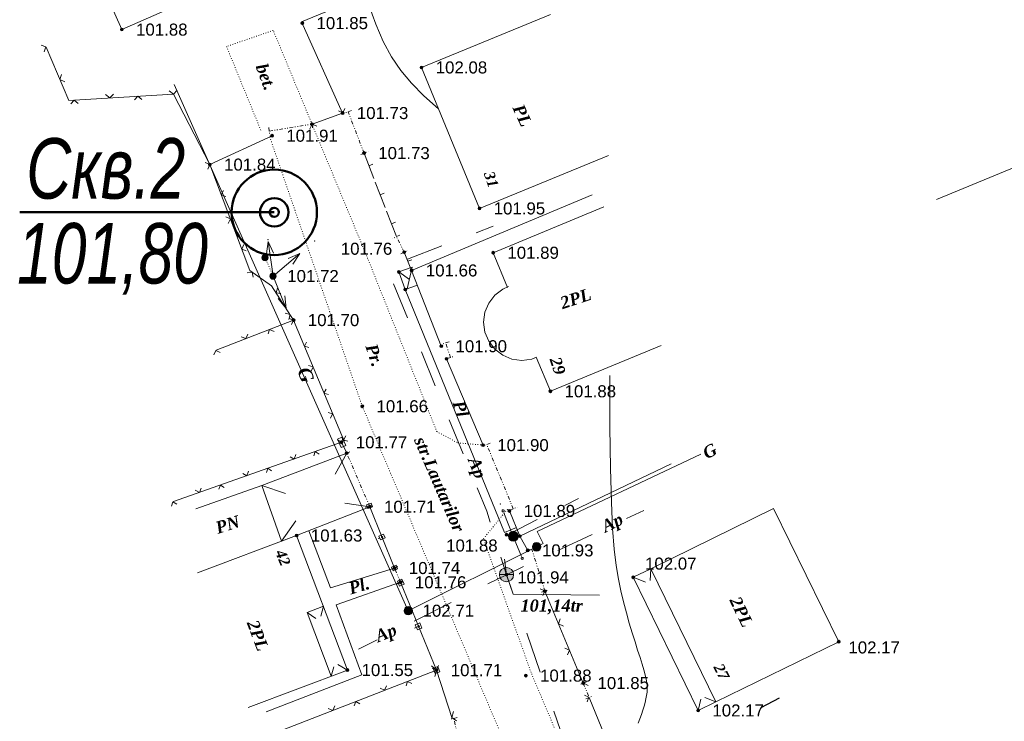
# Model space of a CAD drawing. Header units: millimetres. Extents: x 9396 to 25236, y 15106 to 31102.
# Tile 158 of 256: x 11700 to 11839, y 16306 to 16405. Entities that reach past the tile are written whole.
import ezdxf
from ezdxf.enums import TextEntityAlignment as Align

# ---------------------------------------------------------------- set-up
doc = ezdxf.new("R2010")
doc.units = ezdxf.units.MM
for name, pattern in [('DIVIDE', [1.25, 0.5, -0.25, 0, -0.25, 0, -0.25]), ('DOT', [0.25, 0, -0.25]), ('HIDDEN', [0.375, 0.25, -0.125])]:
    doc.linetypes.add(name, pattern=pattern)
for name, color, linetype, lineweight, true_color in [('1001010', 7, 'Continuous', 9, 0x000000), ('10010110', 7, 'Continuous', 20, 0xa25100), ('1060000', 7, 'Continuous', 9, 0x000000), ('1070000', 7, 'DOT', 9, 0x000000), ('2030021', 7, 'Continuous', 9, 0x000000), ('2030023', 7, 'Continuous', 9, 0x000000), ('21100200', 7, 'HIDDEN', 0, 0x800080), ('3000105', 7, 'DIVIDE', 9, 0x000000), ('3000113', 7, 'Continuous', 9, 0x000000), ('3000130', 7, 'Continuous', 9, 0x000000), ('3000220', 7, 'Continuous', 9, 0x000000), ('3000260', 7, 'Continuous', 9, 0x000000), ('5010210', 7, 'Continuous', 20, 0x008000), ('5010320', 7, 'Continuous', 20, 0x800000), ('5010420', 7, 'Continuous', 9, 0x000000), ('6011210', 1, 'Continuous', 9, 0xff0000), ('8010110', 7, 'Continuous', 20, 0x0080ff), ('8010200', 7, 'Continuous', 9, 0x000000), ('9010110', 7, 'Continuous', 9, 0x000000)]:
    doc.layers.add(name, color=color, linetype=linetype, lineweight=lineweight, true_color=true_color)
doc.layers.add('геология', color=6, linetype='Continuous', lineweight=50)
doc.layers.add('Размер', color=6, linetype='Continuous', lineweight=18)
doc.styles.add('10', font='timesbi.ttf', dxfattribs={"height": 0.001481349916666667})
doc.styles.add('12', font='timesbi.ttf', dxfattribs={"height": 0.001692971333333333})
doc.styles.add('2', font='timesbi.ttf', dxfattribs={"height": 0.001692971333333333})
doc.styles.add('3', font='timesbi.ttf', dxfattribs={"height": 0.001692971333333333})
doc.styles.add('9', font='timesbi.ttf', dxfattribs={"height": 0.001692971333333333})
doc.styles.add('F2', font='arial.ttf', dxfattribs={"height": 0.001692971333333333})
doc.styles.add('style1', font='ARIALNI.TTF')

# ---------------------------------------------------------------- blocks, each defined once
blk = doc.blocks.new('SYMBOL21100200')
at = {"true_color": 0x800080}
h = blk.add_hatch(color=216, dxfattribs=at)
edge = h.paths.add_edge_path()
edge.add_arc((0, 0), 0.1, 0, 360)
at = {"color": 216, "linetype": 'Continuous', "lineweight": 0, "true_color": 0x800080}
blk.add_circle((0, 0), 0.1, dxfattribs=at)
blk = doc.blocks.new('SYMBOL5010420')
at = {"true_color": 0xffffff}
h = blk.add_hatch(color=7, dxfattribs=at)
edge = h.paths.add_edge_path()
edge.add_arc((0, 0), 0.5, 0, 360)
at = {"color": 18, "linetype": 'Continuous', "lineweight": 9, "true_color": 0x000000, "flags": 128}
blk.add_lwpolyline([(-0.5, 0), (0.5, 0)], dxfattribs=at)
at = {"color": 18, "linetype": 'Continuous', "lineweight": 9, "true_color": 0x000000}
blk.add_circle((0, 0), 0.5, dxfattribs=at)
blk = doc.blocks.new('SYMBOL8010200')
at = {"true_color": 0x000000}
h = blk.add_hatch(color=18, dxfattribs=at)
edge = h.paths.add_edge_path()
edge.add_arc((0, 0), 0.3, 0, 360)
at = {"color": 18, "linetype": 'Continuous', "lineweight": 0, "true_color": 0x000000}
blk.add_circle((0, 0), 0.3, dxfattribs=at)
blk = doc.blocks.new('SYMBOL2030021')
at = {"true_color": 0xffffff}
h = blk.add_hatch(color=7, dxfattribs=at)
edge = h.paths.add_edge_path()
edge.add_arc((0, 0), 0.225, 0, 360)
at = {"true_color": 0x000000}
h = blk.add_hatch(color=18, dxfattribs=at)
edge = h.paths.add_edge_path()
edge.add_arc((0, 0), 0.05, 0, 360)
at = {"color": 18, "linetype": 'Continuous', "lineweight": 0, "true_color": 0x000000}
for radius in [0.225, 0.05]:
    blk.add_circle((0, 0), radius, dxfattribs=at)
blk = doc.blocks.new('SYMBOL2030023')
at = {"true_color": 0xffffff}
h = blk.add_hatch(color=7, dxfattribs=at)
edge = h.paths.add_edge_path()
edge.add_arc((0, 0), 0.35, 0, 360)
at = {"color": 18, "linetype": 'Continuous', "lineweight": 0, "true_color": 0x000000}
blk.add_circle((0, 0), 0.35, dxfattribs=at)

msp = doc.modelspace()

# ---------------------------------------------------------------- linework, layer by layer
at = {"layer": '1001010', "color": 253}
for p, q in [((11709.13227662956, 16415.74735352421, 171.2517116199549), (11714.6364294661, 16403.29058657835, 171.2517116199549)), ((11782.99432492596, 16385.62485348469, 197.7411456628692), (11764.87637783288, 16378.17061239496, 197.7411456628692)), ((11790.40089250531, 16358.91080539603, 203.76), (11774.83384507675, 16352.48487302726, 203.76)), ((11774.83384507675, 16352.48487302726, 203.76), (11772.85420777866, 16357.2806140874, 203.7649282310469)), ((11788.93334833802, 16327.56936047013, 150.3305621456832), (11788.86482164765, 16325.89390936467, 172.3138651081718)), ((11786.45827878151, 16326.35968991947, 204.1440878), (11788.18590342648, 16325.66760329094, 181.2063509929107)), ((11732.37907995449, 16308.07504449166, 204.1075962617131), (11746.31927978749, 16313.33392227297, 204.1075962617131)), ((11795.59935678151, 16307.65641251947, 204.3415344), (11795.99346296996, 16309.26041294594, 205.140288)), ((11798.07442633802, 16308.86608307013, 204.3415344), (11795.59935678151, 16307.65641251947, 204.3415344)), ((11798.07442633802, 16308.86608307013, 204.3415344), (11796.55922815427, 16309.48671901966, 205.140288))]:
    msp.add_line(p, q, dxfattribs=at)
for points in [[(11714.6364294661, 16403.29058657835, 171.2517116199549), (11734.09875180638, 16411.89021737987, 175.7686297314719), (11728.59459896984, 16424.34698432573, 150.4803737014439)], [(11764.87637783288, 16378.17061239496, 197.7411456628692), (11756.72935917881, 16397.97239384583, 186.254390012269), (11774.84730627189, 16405.42663493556, 157.9354684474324)], [(11768.81256430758, 16367.07163770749, 203.7749897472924), (11766.79997945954, 16371.94719536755, 203.78), (11782.3670268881, 16378.37312773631, 172.6647182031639)], [(11725.00761849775, 16335.99064271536, 203.7161675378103), (11734.29243288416, 16339.25547259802, 203.6847420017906), (11737.04699612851, 16331.42179998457, 203.6847420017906)], [(11798.07442633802, 16308.86608307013, 204.3415344), (11788.93334833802, 16327.56936047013, 153.5877767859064), (11806.20622112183, 16336.01133959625, 132.9960787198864)], [(11806.20622112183, 16336.01133959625, 132.9960787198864), (11815.34729912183, 16317.30806219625, 204.3415344), (11798.07442633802, 16308.86608307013, 204.3415344)], [(11746.31927978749, 16313.33392227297, 204.1075962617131), (11739.19063846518, 16332.23047942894, 203.66388955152), (11725.25043863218, 16326.97160164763, 203.7994939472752)], [(11795.59935678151, 16307.65641251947, 204.3415344), (11786.45827878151, 16326.35968991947, 202.1322076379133), (11788.93334833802, 16327.56936047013, 150.3305621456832)]]:
    msp.add_polyline3d(points, dxfattribs=at)
at = {"layer": '10010110'}
for points in [[(11748.21028970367, 16410.16742536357, 195.3407687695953), (11749.26787542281, 16406.8553930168, 197.0319292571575), (11750.3013776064, 16404.02827328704, 198.4855718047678), (11751.36673279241, 16401.5948342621, 199.7277573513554), (11752.51987751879, 16399.46384402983, 200.7845468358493), (11753.8167483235, 16397.54407067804, 201.6820011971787), (11755.3132817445, 16395.74428229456, 202.4461813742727), (11757.06541431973, 16393.97324696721, 203.1031483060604), (11759.12908258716, 16392.13973278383, 203.6789629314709)], [(11783.20573517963, 16354.68684107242, 199.0830196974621), (11783.21317109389, 16347.47647898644, 192.9356055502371), (11783.28162266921, 16341.62018100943, 189.3083290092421), (11783.40691806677, 16336.93126443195, 187.7620220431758), (11783.58488544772, 16333.22304654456, 187.8575166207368), (11783.81135297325, 16330.30884463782, 189.1556447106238), (11784.08214880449, 16328.00197600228, 191.2172382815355), (11784.39310110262, 16326.11575792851, 193.6031293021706), (11784.7400380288, 16324.46350770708, 195.8741497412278), (11785.11765332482, 16322.89150535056, 197.6770307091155), (11785.51610305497, 16321.37788175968, 199.0020998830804), (11785.92440886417, 16319.9337305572, 199.925584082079), (11786.33159239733, 16318.57014536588, 200.5237101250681), (11786.72667529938, 16317.29821980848, 200.8727048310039), (11787.09867921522, 16316.12904750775, 201.0487950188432), (11787.43662578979, 16315.07372208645, 201.1282075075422), (11787.72953666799, 16314.14333716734, 201.1871691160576), (11787.96881891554, 16313.34358098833, 201.2876590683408), (11788.15542128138, 16312.65852024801, 201.4346662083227), (11788.29267793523, 16312.0668162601, 201.618931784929), (11788.38392304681, 16311.54713033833, 201.8311970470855), (11788.43249078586, 16311.07812379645, 202.0622032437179), (11788.44171532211, 16310.63845794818, 202.3026916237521), (11788.41493082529, 16310.20679410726, 202.5434034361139), (11788.35547146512, 16309.76179358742, 202.7750799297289), (11788.26626966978, 16309.28619180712, 202.9899584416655), (11788.14865090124, 16308.77902060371, 203.1862606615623), (11788.00353887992, 16308.24338591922, 203.3637043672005), (11787.83185732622, 16307.68239369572, 203.5220073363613), (11787.63452996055, 16307.09914987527, 203.6608873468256), (11787.41248050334, 16306.49676039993, 203.7800621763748), (11787.166632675, 16305.87833121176, 203.8792496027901)]]:
    msp.add_polyline3d(points, dxfattribs=at)
at = {"layer": '1060000', "color": 253}
for p, q in [((11755.03181045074, 16368.18716497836, 203.4758624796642), (11753.55132938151, 16369.24407171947, 203.5521424)), ((11734.29243288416, 16339.25547259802, 203.6847420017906), (11737.60649594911, 16338.11443734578, 203.6110585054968)), ((11737.04699612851, 16331.42179998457, 203.6847420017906), (11739.07748542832, 16334.26723409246, 203.6302204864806)), ((11739.19063846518, 16332.23047942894, 203.66388955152), (11737.04699612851, 16331.42179998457, 203.6847420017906)), ((11742.94426261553, 16322.28039636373, 203.8975256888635), (11742.58522957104, 16320.91517574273, 203.9900756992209)), ((11740.66716163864, 16321.4213702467, 204.0245873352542), (11741.90631134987, 16320.57571663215, 204.0241890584)), ((11746.31927978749, 16313.33392227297, 204.1075962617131), (11744.96144334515, 16314.125993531, 204.1107400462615))]:
    msp.add_line(p, q, dxfattribs=at)
for points in [[(11754.45863158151, 16366.77238451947, 203.577122), (11753.55132938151, 16369.24407171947, 203.5521424), (11755.43405841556, 16369.93518028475, 203.3749076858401), (11754.72823258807, 16366.86793207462, 203.5520533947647)], [(11770.05574572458, 16333.33214160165, 202.9446374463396), (11768.41639220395, 16332.65163324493, 203.8353812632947), (11754.45863158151, 16366.77238451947, 203.577122), (11756.15994533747, 16367.3753361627, 203.418926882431)], [(11772.88847204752, 16357.28986139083, 203.8126555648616), (11772.21456248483, 16357.01071891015, 203.8126555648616), (11770.82514915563, 16356.82779917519, 203.8126555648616), (11769.43573582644, 16357.01071891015, 203.8126555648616), (11768.14100871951, 16357.54701243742, 203.8126555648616), (11767.02920134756, 16358.40013223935, 203.8126555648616), (11766.17608154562, 16359.5119396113, 203.8126555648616), (11765.63978801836, 16360.80666671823, 203.8126555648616), (11765.45686828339, 16362.19608004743, 203.8126555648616), (11765.63978801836, 16363.58549337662, 203.8126555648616), (11766.17608154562, 16364.88022048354, 203.8126555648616), (11767.02920134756, 16365.9920278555, 203.8126555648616), (11768.14100871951, 16366.84514765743, 203.8126555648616), (11768.95503904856, 16367.18233005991, 203.8126555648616)], [(11734.29243288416, 16339.25547259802, 203.6847420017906), (11746.22655658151, 16343.78736551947, 203.2273808), (11744.62198423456, 16340.83011023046, 203.3431019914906)], [(11739.19063846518, 16332.23047942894, 203.66388955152), (11749.46935218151, 16336.26731571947, 203.4197478), (11745.97982067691, 16336.75660090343, 203.422386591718)], [(11752.95025258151, 16327.66117391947, 203.4809926), (11743.94306601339, 16324.87553203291, 203.7584091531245), (11740.89212821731, 16332.89871825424, 203.6234754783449)], [(11768.67057278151, 16326.73082511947, 203.8747858), (11769.6284461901, 16323.97018310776, 203.8898766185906), (11781.73618032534, 16323.85715470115, 204.1565303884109)], [(11753.79934618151, 16325.65972831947, 203.513578), (11744.73513727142, 16322.4993182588, 203.9471861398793), (11748.35603445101, 16312.6550040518, 204.078178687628), (11734.89082306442, 16307.44996435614, 204.1108092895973)], [(11742.94426261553, 16322.28039636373, 203.8975256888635), (11740.66716163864, 16321.4213702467, 204.0245873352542), (11744.03921306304, 16312.47377734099, 204.1075962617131), (11744.39567816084, 16313.78653442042, 204.0979861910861)]]:
    msp.add_polyline3d(points, dxfattribs=at)
at = {"layer": '1070000', "color": 253}
msp.add_line((11735.87157458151, 16368.66929171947, 203.4429892), (11734.75200478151, 16371.24956591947, 203.4584184), dxfattribs=at)
for points in [[(11741.35514738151, 16389.99965371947, 203.5267452), (11735.90920039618, 16403.17743354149, 197.4317008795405), (11729.34632425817, 16400.91437280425, 202.9117274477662), (11734.21190484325, 16389.03330393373, 203.7929144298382)], [(11741.35514738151, 16389.99965371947, 203.5267452), (11749.26125874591, 16370.92881803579, 203.4133473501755), (11758.87926687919, 16346.82722118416, 203.6543155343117), (11761.8212458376, 16345.24307866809, 203.7786995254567), (11765.66844909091, 16344.9036195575, 203.8218430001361)], [(11771.21294789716, 16296.47411978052, 203.4149324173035), (11748.41141598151, 16350.38045931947, 203.322398), (11735.40854363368, 16388.231465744, 203.8092551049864)], [(11789.46021198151, 16287.09599511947, 204.0832608), (11787.39383216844, 16286.62980557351, 204.3821604), (11785.24392446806, 16286.9692646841, 204.2286808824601), (11782.86771069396, 16287.53502986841, 202.4738102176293), (11772.11817219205, 16312.99446316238, 203.7092377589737), (11765.44214301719, 16331.7778672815, 204.6212222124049), (11768.83673412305, 16335.96452964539, 204.78)]]:
    msp.add_polyline3d(points, dxfattribs=at)
at = {"layer": '3000105', "color": 253}
for p, q in [((11746.89928914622, 16391.92798847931, 203.4614081), (11745.87220523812, 16391.53416282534, 203.4614081)), ((11748.65813858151, 16385.94441191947, 203.4588232), (11746.43243282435, 16391.74897681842, 203.463993)), ((11735.34343521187, 16389.03330393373, 203.8026666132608), (11741.35514738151, 16389.99965371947, 203.5267452)), ((11741.4345009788, 16389.50599087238, 203.6647059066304), (11741.25992306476, 16390.59204913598, 203.6647059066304)), ((11735.26408161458, 16389.52696678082, 203.6647059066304), (11735.43865952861, 16388.44090851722, 203.6647059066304)), ((11748.19128225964, 16385.76540025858, 203.4614081), (11749.21836616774, 16386.15922591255, 203.4614081)), ((11753.67020011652, 16374.43109864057, 203.4200316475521), (11752.68331293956, 16373.94524506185, 203.4200316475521)), ((11754.29479618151, 16372.03036331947, 203.5106056), (11753.22161503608, 16374.21025610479, 203.3294576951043)), ((11753.84621110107, 16371.80952078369, 203.4200316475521), (11754.83309827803, 16372.29537436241, 203.4200316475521)), ((11760.59829193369, 16359.432169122, 203.8231070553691), (11759.55474030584, 16359.08431857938, 203.8231070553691)), ((11760.80286850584, 16357.23730057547, 203.8339174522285), (11760.12395028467, 16359.27405523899, 203.8122966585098)), ((11760.32852685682, 16357.07918669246, 203.8231070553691), (11761.37207848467, 16357.42703723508, 203.8231070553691)), ((11766.35697446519, 16345.20743805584, 203.4327204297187), (11765.34009200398, 16344.78797404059, 203.4327204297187)), ((11769.62880538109, 16335.96452964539, 203.0563403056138), (11765.89475516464, 16345.01677259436, 203.8091005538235)), ((11746.68568766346, 16343.98535200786, 203.3235643), (11745.67559928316, 16343.54978173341, 203.3235643)), ((11749.46935218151, 16336.26731571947, 203.4197478), (11746.22655658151, 16343.78736551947, 203.2273808)), ((11749.01022109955, 16336.06932923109, 203.3235643), (11750.02030947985, 16336.50489950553, 203.3235643)), ((11769.16658608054, 16335.77386418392, 203.4327204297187), (11770.18346854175, 16336.19332819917, 203.4327204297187)), ((11772.70857842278, 16330.45597303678, 203.0570338), (11771.65862139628, 16330.12796352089, 203.0570338)), ((11774.07393458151, 16324.40869331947, 202.2606764), (11772.23132522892, 16330.30687780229, 203.8533912)), ((11753.41054384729, 16327.85644795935, 203.4972853), (11752.39790306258, 16327.42684507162, 203.4972853)), ((11753.79934618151, 16325.65972831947, 203.513578), (11752.95025258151, 16327.66117391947, 203.4809926)), ((11753.33905491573, 16325.46445427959, 203.4972853), (11754.35169570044, 16325.89405716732, 203.4972853)), ((11773.59668138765, 16324.25959808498, 203.0570338), (11774.64663841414, 16324.58760760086, 203.0570338)), ((11779.92004790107, 16311.6921970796, 203.7364675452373), (11778.90208431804, 16311.27536360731, 203.7364675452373)), ((11779.45733718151, 16311.50272731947, 203.704785), (11780.28031234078, 16309.49291093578, 203.7681500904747)), ((11779.81760162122, 16309.30344117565, 203.7364675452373), (11780.83556520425, 16309.72027464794, 203.7364675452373)), ((11761.74259215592, 16306.65753360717, 203.4449388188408), (11760.67094685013, 16306.40938780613, 203.4449388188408)), ((11761.79179098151, 16304.22862411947, 203.4324998), (11761.25548065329, 16306.54474006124, 203.4573778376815))]:
    msp.add_line(p, q, dxfattribs=at)
at = {"layer": '3000113', "color": 253}
for p, q in [((11867.13998940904, 16395.14168708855, 192.2419584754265), (11829.09291289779, 16379.43431430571, 85.59780469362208)), ((11760.25275598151, 16357.03608971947, 203.8339936), (11765.37508958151, 16344.92538491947, 203.7956296)), ((11769.08157138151, 16335.67894031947, 203.7854626), (11770.54996458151, 16332.14156191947, 202.5180694))]:
    msp.add_line(p, q, dxfattribs=at)
for points in [[(11753.33476807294, 16409.96661575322, 185.9511012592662), (11739.89015882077, 16404.3920953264, 190.3715601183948), (11745.64846538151, 16391.56806451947, 203.463993)], [(11721.87822382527, 16394.23834362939, 203.7318095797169), (11726.99978398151, 16384.32382631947, 203.688776), (11735.74007338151, 16388.38553111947, 203.8140052)], [(11780.70506545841, 16380.08068153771, 173.9099216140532), (11755.34282798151, 16369.46203111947, 203.3236686), (11759.51292598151, 16358.81273771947, 203.8098122)], [(11791.80680060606, 16342.30109970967, 147.5962030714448), (11770.54996458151, 16332.14156191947, 202.5180694), (11771.65735418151, 16330.14061871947, 203.8533912)]]:
    msp.add_polyline3d(points, dxfattribs=at)
at = {"layer": '3000130', "color": 253}
for p, q in [((11746.05088953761, 16345.57672905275, 203.3819794), (11745.82088953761, 16345.47672905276, 203.3819794)), ((11745.50373878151, 16345.32378491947, 203.536578), (11746.22655658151, 16343.78736551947, 203.2273808)), ((11748.86088953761, 16336.17672905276, 203.4503702), (11749.09088953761, 16336.26672905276, 203.4503702)), ((11752.95025258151, 16327.66117391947, 203.4809926), (11749.46935218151, 16336.26731571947, 203.4197478)), ((11750.63088953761, 16331.78672905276, 203.4503702), (11750.87088953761, 16331.87672905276, 203.4503702)), ((11752.39088953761, 16327.43672905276, 203.4503702), (11752.62088953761, 16327.52672905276, 203.4503702)), ((11753.26088953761, 16325.38672905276, 203.4664552), (11753.49088953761, 16325.47672905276, 203.4664552)), ((11758.84442378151, 16313.31790871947, 203.4193324), (11753.79934618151, 16325.65972831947, 203.513578)), ((11755.77088953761, 16319.23672905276, 203.4664552), (11756.01088953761, 16319.33672905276, 203.4664552)), ((11758.29088953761, 16313.08672905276, 203.4664552), (11758.52088953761, 16313.18672905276, 203.4664552))]:
    msp.add_line(p, q, dxfattribs=at)
for points in [[(11744.91088953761, 16345.75672905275, 203.3819794), (11745.46088953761, 16344.58672905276, 203.3819794), (11746.10088953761, 16344.88672905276, 203.3819794), (11745.54088953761, 16346.05672905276, 203.3819794), (11744.91088953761, 16345.75672905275, 203.3819794)], [(11745.50088953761, 16345.17672905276, 203.3819794), (11745.58088953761, 16345.19672905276, 203.3819794), (11745.63088953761, 16345.24672905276, 203.3819794), (11745.65088953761, 16345.32672905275, 203.3819794), (11745.63088953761, 16345.39672905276, 203.3819794), (11745.58088953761, 16345.45672905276, 203.3819794), (11745.50088953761, 16345.47672905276, 203.3819794), (11745.43088953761, 16345.45672905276, 203.3819794), (11745.37088953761, 16345.39672905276, 203.3819794), (11745.35088953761, 16345.32672905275, 203.3819794), (11745.37088953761, 16345.24672905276, 203.3819794), (11745.43088953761, 16345.19672905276, 203.3819794), (11745.50088953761, 16345.17672905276, 203.3819794)], [(11749.84088953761, 16336.27672905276, 203.4503702), (11749.64088953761, 16336.78672905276, 203.4503702), (11748.99088953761, 16336.52672905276, 203.4503702), (11749.19088953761, 16336.01672905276, 203.4503702), (11749.84088953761, 16336.27672905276, 203.4503702)], [(11749.41088953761, 16336.30672905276, 203.4503702), (11749.46088953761, 16336.32672905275, 203.4503702), (11749.49088953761, 16336.35672905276, 203.4503702), (11749.50088953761, 16336.39672905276, 203.4503702), (11749.49088953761, 16336.44672905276, 203.4503702), (11749.46088953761, 16336.47672905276, 203.4503702), (11749.41088953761, 16336.48672905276, 203.4503702), (11749.37088953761, 16336.47672905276, 203.4503702), (11749.34088953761, 16336.44672905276, 203.4503702), (11749.32088953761, 16336.39672905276, 203.4503702), (11749.34088953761, 16336.35672905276, 203.4503702), (11749.37088953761, 16336.32672905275, 203.4503702), (11749.41088953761, 16336.30672905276, 203.4503702)], [(11751.62088953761, 16331.88672905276, 203.4503702), (11751.41088953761, 16332.39672905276, 203.4503702), (11750.76088953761, 16332.13672905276, 203.4503702), (11750.97088953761, 16331.62672905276, 203.4503702), (11751.62088953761, 16331.88672905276, 203.4503702)], [(11751.19088953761, 16331.91672905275, 203.4503702), (11751.23088953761, 16331.93672905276, 203.4503702), (11751.27088953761, 16331.96672905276, 203.4503702), (11751.28088953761, 16332.00672905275, 203.4503702), (11751.27088953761, 16332.05672905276, 203.4503702), (11751.23088953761, 16332.08672905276, 203.4503702), (11751.19088953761, 16332.09672905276, 203.4503702), (11751.15088953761, 16332.08672905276, 203.4503702), (11751.11088953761, 16332.05672905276, 203.4503702), (11751.10088953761, 16332.00672905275, 203.4503702), (11751.11088953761, 16331.96672905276, 203.4503702), (11751.15088953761, 16331.93672905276, 203.4503702), (11751.19088953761, 16331.91672905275, 203.4503702)], [(11753.38088953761, 16327.53672905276, 203.4503702), (11753.17088953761, 16328.04672905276, 203.4503702), (11752.52088953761, 16327.78672905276, 203.4503702), (11752.73088953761, 16327.27672905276, 203.4503702), (11753.38088953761, 16327.53672905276, 203.4503702)], [(11752.95088953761, 16327.56672905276, 203.4503702), (11752.99088953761, 16327.58672905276, 203.4503702), (11753.03088953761, 16327.61672905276, 203.4503702), (11753.04088953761, 16327.65672905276, 203.4503702), (11753.03088953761, 16327.70672905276, 203.4503702), (11752.99088953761, 16327.73672905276, 203.4503702), (11752.95088953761, 16327.74672905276, 203.4503702), (11752.90088953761, 16327.73672905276, 203.4503702), (11752.87088953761, 16327.70672905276, 203.4503702), (11752.86088953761, 16327.65672905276, 203.4503702), (11752.87088953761, 16327.61672905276, 203.4503702), (11752.90088953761, 16327.58672905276, 203.4503702), (11752.95088953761, 16327.56672905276, 203.4503702)], [(11754.29088953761, 16325.38672905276, 203.4664552), (11753.99088953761, 16326.10672905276, 203.4664552), (11753.35088953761, 16325.83672905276, 203.4664552), (11753.64088953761, 16325.12672905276, 203.4664552), (11754.29088953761, 16325.38672905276, 203.4664552)], [(11753.82088953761, 16325.50672905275, 203.4664552), (11753.87088953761, 16325.52672905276, 203.4664552), (11753.91088953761, 16325.55672905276, 203.4664552), (11753.92088953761, 16325.61672905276, 203.4664552), (11753.91088953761, 16325.66672905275, 203.4664552), (11753.87088953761, 16325.70672905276, 203.4664552), (11753.82088953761, 16325.71672905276, 203.4664552), (11753.76088953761, 16325.70672905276, 203.4664552), (11753.73088953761, 16325.66672905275, 203.4664552), (11753.71088953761, 16325.61672905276, 203.4664552), (11753.73088953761, 16325.55672905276, 203.4664552), (11753.76088953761, 16325.52672905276, 203.4664552), (11753.82088953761, 16325.50672905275, 203.4664552)], [(11756.80088953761, 16319.23672905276, 203.4664552), (11756.51088953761, 16319.95672905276, 203.4664552), (11755.86088953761, 16319.69672905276, 203.4664552), (11756.15088953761, 16318.97672905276, 203.4664552), (11756.80088953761, 16319.23672905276, 203.4664552)], [(11756.33088953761, 16319.35672905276, 203.4664552), (11756.38088953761, 16319.37672905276, 203.4664552), (11756.42088953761, 16319.41672905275, 203.4664552), (11756.44088953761, 16319.46672905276, 203.4664552), (11756.42088953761, 16319.51672905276, 203.4664552), (11756.38088953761, 16319.55672905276, 203.4664552), (11756.33088953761, 16319.56672905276, 203.4664552), (11756.28088953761, 16319.55672905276, 203.4664552), (11756.24088953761, 16319.51672905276, 203.4664552), (11756.22088953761, 16319.46672905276, 203.4664552), (11756.24088953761, 16319.41672905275, 203.4664552), (11756.28088953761, 16319.37672905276, 203.4664552), (11756.33088953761, 16319.35672905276, 203.4664552)], [(11759.31088953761, 16313.08672905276, 203.4664552), (11759.02088953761, 16313.80672905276, 203.4664552), (11758.37088953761, 16313.54672905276, 203.4664552), (11758.67088953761, 16312.82672905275, 203.4664552), (11759.31088953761, 16313.08672905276, 203.4664552)], [(11758.84088953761, 16313.21672905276, 203.4664552), (11758.90088953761, 16313.22672905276, 203.4664552), (11758.93088953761, 16313.26672905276, 203.4664552), (11758.95088953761, 16313.31672905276, 203.4664552), (11758.93088953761, 16313.36672905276, 203.4664552), (11758.90088953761, 16313.40672905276, 203.4664552), (11758.84088953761, 16313.42672905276, 203.4664552), (11758.79088953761, 16313.40672905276, 203.4664552), (11758.75088953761, 16313.36672905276, 203.4664552), (11758.74088953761, 16313.31672905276, 203.4664552), (11758.75088953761, 16313.26672905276, 203.4664552), (11758.79088953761, 16313.22672905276, 203.4664552), (11758.84088953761, 16313.21672905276, 203.4664552)]]:
    msp.add_polyline3d(points, close=True, dxfattribs=at)
at = {"layer": '3000220', "color": 253}
for p, q in [((11748.66088953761, 16385.94672905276, 203.3941404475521), (11750.05088953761, 16382.35672905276, 203.3941404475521)), ((11749.35088953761, 16384.14672905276, 203.3941404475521), (11749.91088953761, 16384.36672905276, 203.3941404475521)), ((11750.24088953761, 16381.86672905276, 203.3941404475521), (11751.64088953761, 16378.28672905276, 203.3941404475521)), ((11750.94088953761, 16380.07672905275, 203.3941404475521), (11751.50088953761, 16380.29672905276, 203.3941404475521)), ((11751.83088953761, 16377.79672905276, 203.3941404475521), (11753.22088953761, 16374.20672905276, 203.3941404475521)), ((11752.52088953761, 16376.00672905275, 203.3941404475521), (11753.08088953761, 16376.21672905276, 203.3941404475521)), ((11754.29088953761, 16372.02672905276, 203.4171371), (11755.34088953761, 16369.45672905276, 203.4171371)), ((11754.82088953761, 16370.74672905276, 203.4171371), (11755.37088953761, 16370.96672905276, 203.4171371))]:
    msp.add_line(p, q, dxfattribs=at)
at = {"layer": '3000260', "color": 253}
for p, q in [((11741.35514738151, 16389.99965371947, 203.5267452), (11745.64846538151, 16391.56806451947, 203.463993)), ((11738.76274818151, 16362.48794111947, 203.4064632), (11745.75351460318, 16345.69569081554, 203.51816210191)), ((11745.50373878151, 16345.32378491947, 203.536578), (11721.87822382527, 16336.98290697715, 203.6876675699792)), ((11779.45733718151, 16311.50272731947, 203.704785), (11774.07393458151, 16324.40869331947, 202.2606764)), ((11758.84442378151, 16313.31790871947, 203.4193324), (11732.96722143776, 16303.26330199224, 204.0949663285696)), ((11758.84442378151, 16313.31790871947, 203.4193324), (11761.02917457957, 16306.54474006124, 203.4541842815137)), ((11785.70988998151, 16296.23314971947, 204.1862012), (11780.28031234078, 16309.49291093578, 203.7681500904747))]:
    msp.add_line(p, q, dxfattribs=at)
for points in [[(11703.72088953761, 16400.18672905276, 198.484553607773), (11703.98088953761, 16400.85672905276, 198.484553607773), (11703.32088953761, 16401.11672905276, 198.484553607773)], [(11721.87822382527, 16394.23834362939, 203.7318095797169), (11707.1683290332, 16393.33311933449, 203.696544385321), (11704.00004400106, 16400.80121976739, 193.2372976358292)], [(11706.61088953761, 16395.93672905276, 198.484553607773), (11705.92088953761, 16396.26672905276, 198.484553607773), (11706.17088953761, 16396.96672905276, 198.484553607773)], [(11713.46088953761, 16394.21672905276, 198.484553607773), (11712.93088953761, 16393.68672905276, 198.484553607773), (11712.35088953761, 16394.15672905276, 198.484553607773)], [(11722.41088953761, 16394.77672905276, 198.484553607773), (11721.87088953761, 16394.23672905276, 198.484553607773), (11721.29088953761, 16394.70672905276, 198.484553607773)], [(11708.50088953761, 16392.91672905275, 198.484553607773), (11707.95088953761, 16393.37672905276, 198.484553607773), (11707.49088953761, 16392.85672905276, 198.484553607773)], [(11717.44088953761, 16393.46672905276, 198.484553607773), (11716.89088953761, 16393.92672905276, 198.484553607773), (11716.43088953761, 16393.40672905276, 198.484553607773)], [(11745.07088953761, 16391.88672905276, 203.4953691), (11745.69088953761, 16391.58672905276, 203.4953691), (11745.95088953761, 16392.20672905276, 203.4953691)], [(11741.04088953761, 16389.35672905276, 203.4953691), (11741.36088953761, 16390.00672905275, 203.4953691), (11742.01088953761, 16389.70672905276, 203.4953691)], [(11726.35088953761, 16384.62672905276, 203.5476196), (11727.00088953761, 16384.31672905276, 203.5476196), (11726.71088953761, 16383.66672905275, 203.5476196)], [(11726.99978398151, 16384.32382631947, 203.688776), (11732.62776232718, 16369.45782855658, 203.4572563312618), (11735.68289432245, 16367.3079208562, 203.4362929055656), (11738.76274818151, 16362.48794111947, 203.4064632), (11727.87533477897, 16358.25567790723, 203.4832722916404)], [(11728.91088953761, 16380.69672905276, 203.5476196), (11728.61088953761, 16380.07672905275, 203.5476196), (11729.23088953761, 16379.83672905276, 203.5476196)], [(11729.23088953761, 16377.00672905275, 203.5476196), (11729.88088953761, 16376.70672905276, 203.5476196), (11729.59088953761, 16376.05672905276, 203.5476196)], [(11731.79088953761, 16373.08672905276, 203.5476196), (11731.49088953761, 16372.46672905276, 203.5476196), (11732.11088953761, 16372.22672905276, 203.5476196)], [(11732.24088953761, 16369.12672905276, 203.5476196), (11732.95088953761, 16369.23672905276, 203.5476196), (11733.07088953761, 16368.53672905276, 203.5476196)], [(11736.49088953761, 16366.97672905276, 203.5476196), (11736.32088953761, 16366.30672905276, 203.5476196), (11736.98088953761, 16366.20672905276, 203.5476196)], [(11737.56088953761, 16363.43672905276, 203.5476196), (11738.26088953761, 16363.26672905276, 203.5476196), (11738.11088953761, 16362.57672905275, 203.5476196)], [(11738.13088953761, 16362.70672905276, 203.462312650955), (11738.77088953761, 16362.47672905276, 203.462312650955), (11738.47088953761, 16361.88672905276, 203.462312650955)], [(11736.02088953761, 16360.88672905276, 203.5476196), (11735.40088953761, 16361.18672905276, 203.5476196), (11735.17088953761, 16360.55672905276, 203.5476196)], [(11732.34088953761, 16360.52672905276, 203.5476196), (11732.04088953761, 16359.87672905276, 203.5476196), (11731.39088953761, 16360.15672905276, 203.5476196)], [(11740.59088953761, 16359.38672905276, 203.462312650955), (11740.29088953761, 16358.81672905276, 203.462312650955), (11740.90088953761, 16358.64672905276, 203.462312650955)], [(11728.44088953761, 16357.93672905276, 203.5476196), (11727.82088953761, 16358.23672905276, 203.5476196), (11727.58088953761, 16357.60672905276, 203.5476196)], [(11740.87088953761, 16356.11672905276, 203.462312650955), (11741.51088953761, 16355.89672905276, 203.462312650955), (11741.21088953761, 16355.29672905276, 203.462312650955)], [(11743.34088953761, 16352.79672905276, 203.462312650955), (11743.03088953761, 16352.22672905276, 203.462312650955), (11743.65088953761, 16352.05672905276, 203.462312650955)], [(11743.61088953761, 16349.52672905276, 203.462312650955), (11744.25088953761, 16349.30672905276, 203.462312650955), (11743.96088953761, 16348.70672905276, 203.462312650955)], [(11745.75088953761, 16345.94672905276, 203.6121227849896), (11745.49088953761, 16345.31672905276, 203.6121227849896), (11744.92088953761, 16345.64672905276, 203.6121227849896)], [(11746.08088953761, 16346.20672905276, 203.462312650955), (11745.78088953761, 16345.63672905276, 203.462312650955), (11746.39088953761, 16345.46672905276, 203.462312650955)], [(11739.10088953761, 16343.59672905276, 203.6121227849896), (11738.84088953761, 16342.96672905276, 203.6121227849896), (11738.26088953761, 16343.29672905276, 203.6121227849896)], [(11742.34088953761, 16343.67672905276, 203.6121227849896), (11741.79088953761, 16344.01672905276, 203.6121227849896), (11741.59088953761, 16343.41672905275, 203.6121227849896)], [(11735.68088953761, 16341.32672905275, 203.6121227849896), (11735.14088953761, 16341.66672905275, 203.6121227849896), (11734.94088953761, 16341.06672905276, 203.6121227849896)], [(11732.44088953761, 16341.24672905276, 203.6121227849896), (11732.18088953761, 16340.61672905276, 203.6121227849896), (11731.61088953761, 16340.94672905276, 203.6121227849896)], [(11725.78088953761, 16338.89672905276, 203.6121227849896), (11725.53088953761, 16338.26672905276, 203.6121227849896), (11724.95088953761, 16338.59672905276, 203.6121227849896)], [(11729.03088953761, 16338.97672905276, 203.6121227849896), (11728.48088953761, 16339.31672905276, 203.6121227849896), (11728.28088953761, 16338.71672905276, 203.6121227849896)], [(11722.37088953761, 16336.62672905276, 203.6121227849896), (11721.82088953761, 16336.96672905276, 203.6121227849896), (11721.62088953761, 16336.36672905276, 203.6121227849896)], [(11773.79088953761, 16323.78672905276, 202.9827307), (11774.05088953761, 16324.45672905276, 202.9827307), (11773.40088953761, 16324.71672905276, 202.9827307)], [(11776.67088953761, 16319.48672905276, 202.9827307), (11775.98088953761, 16319.82672905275, 202.9827307), (11776.23088953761, 16320.52672905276, 202.9827307)], [(11777.26088953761, 16315.46672905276, 202.9827307), (11777.52088953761, 16316.13672905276, 202.9827307), (11776.87088953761, 16316.40672905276, 202.9827307)], [(11758.13088953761, 16313.90672905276, 203.4367583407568), (11758.85088953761, 16313.30672905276, 203.4367583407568), (11758.61088953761, 16312.41672905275, 203.4367583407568)], [(11759.12088953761, 16313.95672905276, 203.7571493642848), (11758.83088953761, 16313.31672905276, 203.7571493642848), (11758.21088953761, 16313.60672905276, 203.7571493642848)], [(11751.83088953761, 16311.12672905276, 203.7571493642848), (11751.54088953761, 16310.48672905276, 203.7571493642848), (11750.92088953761, 16310.77672905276, 203.7571493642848)], [(11755.38088953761, 16311.43672905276, 203.7571493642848), (11754.78088953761, 16311.73672905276, 203.7571493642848), (11754.56088953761, 16311.11672905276, 203.7571493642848)], [(11780.13088953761, 16311.17672905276, 202.9827307), (11779.45088953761, 16311.51672905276, 202.9827307), (11779.70088953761, 16312.21672905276, 202.9827307)], [(11780.00088953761, 16308.85672905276, 203.9771756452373), (11780.26088953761, 16309.53672905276, 203.9771756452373), (11779.61088953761, 16309.81672905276, 203.9771756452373)], [(11744.54088953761, 16308.29672905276, 203.7571493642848), (11744.26088953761, 16307.64672905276, 203.7571493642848), (11743.63088953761, 16307.94672905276, 203.7571493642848)], [(11748.09088953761, 16308.60672905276, 203.7571493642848), (11747.49088953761, 16308.90672905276, 203.7571493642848), (11747.27088953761, 16308.28672905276, 203.7571493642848)], [(11761.24088953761, 16307.52672905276, 203.4367583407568), (11760.98088953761, 16306.68672905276, 203.4367583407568), (11761.67088953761, 16306.18672905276, 203.4367583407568)]]:
    msp.add_polyline3d(points, dxfattribs=at)
at = {"layer": '5010210'}
for p, q in [((11766.80088953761, 16375.67672905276, 203.3732930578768), (11764.39088953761, 16374.75672905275, 203.3732930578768)), ((11754.76088953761, 16371.04672905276, 203.3732930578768), (11759.58088953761, 16372.89672905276, 203.3732930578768)), ((11752.81088953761, 16367.58672905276, 203.3732930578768), (11753.79088953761, 16365.19672905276, 203.3732930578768)), ((11753.79088953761, 16365.19672905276, 203.3732930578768), (11754.76088953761, 16362.80672905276, 203.3732930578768)), ((11758.67088953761, 16353.26672905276, 203.3732930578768), (11756.72088953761, 16358.03672905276, 203.3732930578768)), ((11760.63088953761, 16348.48672905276, 203.3732930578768), (11761.61088953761, 16346.09672905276, 203.3732930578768)), ((11761.61088953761, 16346.09672905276, 203.3732930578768), (11762.58088953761, 16343.71672905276, 203.3732930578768)), ((11778.79088953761, 16337.43672905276, 193.6459963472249), (11776.86088953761, 16336.44672905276, 193.6459963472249)), ((11787.96088953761, 16335.73672905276, 180.7128448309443), (11785.55088953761, 16334.61672905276, 180.7128448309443)), ((11769.10088953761, 16332.48672905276, 193.6459963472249), (11772.98088953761, 16334.46672905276, 193.6459963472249)), ((11775.90088953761, 16330.10672905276, 180.7128448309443), (11780.73088953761, 16332.35672905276, 180.7128448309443)), ((11767.90088953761, 16329.19672905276, 203.3732930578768), (11768.67088953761, 16326.72672905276, 203.3732930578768)), ((11768.37088953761, 16328.88672905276, 193.6459963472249), (11768.67088953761, 16326.72672905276, 193.6459963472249)), ((11771.08088953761, 16327.85672905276, 180.7128448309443), (11768.67088953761, 16326.72672905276, 180.7128448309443)), ((11766.07088953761, 16325.42672905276, 204.0018262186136), (11768.67088953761, 16326.72672905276, 204.0018262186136)), ((11769.62088953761, 16323.99672905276, 203.9944301), (11768.67088953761, 16326.72672905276, 203.9944301)), ((11760.88088953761, 16322.80672905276, 204.0018262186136), (11755.69088953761, 16320.19672905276, 204.0018262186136)), ((11771.52088953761, 16318.52672905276, 203.9944301), (11773.42088953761, 16313.04672905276, 203.9944301)), ((11747.90088953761, 16316.27672905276, 204.0018262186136), (11750.50088953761, 16317.58672905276, 204.0018262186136)), ((11776.26088953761, 16304.84672905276, 203.9944301), (11775.31088953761, 16307.57672905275, 203.9944301))]:
    msp.add_line(p, q, dxfattribs=at)
msp.add_polyline3d([(11766.36088953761, 16334.11672905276, 203.3732930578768), (11765.89088953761, 16335.62672905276, 203.3732930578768), (11764.54088953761, 16338.93672905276, 203.3732930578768)], dxfattribs=at)
at = {"layer": '5010320', "lineweight": 30}
msp.add_line((11806.97088953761, 16309.37672905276, 180.3059833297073), (11804.39088953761, 16308.02672905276, 180.3059833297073), dxfattribs=at)
at = {"layer": '6011210'}
for p, q in [((11735.87157458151, 16368.66929171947, 203.4723033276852), (11735.204535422, 16373.52367723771, 203.4723033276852)), ((11735.87157458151, 16368.66929171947, 203.4538856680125), (11739.61760245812, 16371.82797422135, 203.4538856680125)), ((11735.87157458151, 16368.66929171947, 203.6047214), (11737.71114767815, 16364.12770930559, 203.6047214))]:
    msp.add_line(p, q, dxfattribs=at)
for points in [[(11734.94061171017, 16371.7714374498, 203.4723033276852), (11735.204535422, 16373.52367723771, 203.4723033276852), (11735.204535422, 16373.52367723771, 203.4723033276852), (11735.93130263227, 16371.90756789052, 203.4723033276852)], [(11737.99564559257, 16371.11435252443, 203.4538856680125), (11739.61760245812, 16371.82797422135, 203.4538856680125), (11739.61760245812, 16371.82797422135, 203.4538856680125), (11738.64027467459, 16370.34985703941, 203.4538856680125)], [(11737.53635521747, 16365.89107188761, 203.6047214), (11737.71114767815, 16364.12770930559, 203.6047214), (11737.71114767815, 16364.12770930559, 203.6047214), (11736.60950166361, 16365.51564880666, 203.6047214)]]:
    msp.add_polyline3d(points, dxfattribs=at)
for p in [(11735.17217439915, 16373.75918497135, 203.4723033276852), (11741.72294190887, 16373.60321431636, 203.4538856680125)]:
    msp.add_point(p, dxfattribs=at)
at = {"layer": '8010110'}
for points in [[(11772.91024345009, 16330.64633691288, 202.7517364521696), (11754.88247958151, 16321.66549911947, 205.4230848), (11721.99137686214, 16395.59618007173, 203.878675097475)], [(11772.91024345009, 16330.64633691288, 202.7517364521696), (11773.81546774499, 16331.09894906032, 201.1171325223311), (11772.97813527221, 16332.77361400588, 200.3711758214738), (11795.99346296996, 16343.65893615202, 147.5270882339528)]]:
    msp.add_polyline3d(points, dxfattribs=at)
at = {"layer": '9010110', "color": 253}
for p, q in [((11769.51565234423, 16332.34363246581, 203.1500743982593), (11768.3040027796, 16335.4131446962, 203.1500743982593)), ((11769.51565234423, 16332.34363246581, 201.9755321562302), (11770.76644521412, 16329.28986148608, 201.9755321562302))]:
    msp.add_line(p, q, dxfattribs=at)
for points in [[(11768.34385281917, 16335.6921912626, 203.1500743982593), (11768.32375662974, 16335.7671912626, 203.1500743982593), (11768.26885281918, 16335.82209507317, 203.1500743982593), (11768.19385281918, 16335.8421912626, 203.1500743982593), (11768.11885281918, 16335.82209507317, 203.1500743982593), (11768.06394900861, 16335.7671912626, 203.1500743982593), (11768.04385281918, 16335.6921912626, 203.1500743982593), (11768.06394900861, 16335.6171912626, 203.1500743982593), (11768.11885281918, 16335.56228745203, 203.1500743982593), (11768.19385281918, 16335.5421912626, 203.1500743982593), (11768.26885281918, 16335.56228745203, 203.1500743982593), (11768.32375662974, 16335.6171912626, 203.1500743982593), (11768.34385281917, 16335.6921912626, 203.1500743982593)], [(11771.03015365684, 16329.01224594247, 201.9755321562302), (11771.01005746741, 16329.08724594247, 201.9755321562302), (11770.95515365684, 16329.14214975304, 201.9755321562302), (11770.88015365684, 16329.16224594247, 201.9755321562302), (11770.80515365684, 16329.14214975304, 201.9755321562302), (11770.75024984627, 16329.08724594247, 201.9755321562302), (11770.73015365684, 16329.01224594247, 201.9755321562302), (11770.75024984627, 16328.93724594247, 201.9755321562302), (11770.80515365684, 16328.8823421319, 201.9755321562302), (11770.88015365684, 16328.86224594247, 201.9755321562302), (11770.95515365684, 16328.8823421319, 201.9755321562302), (11771.01005746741, 16328.93724594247, 201.9755321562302), (11771.03015365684, 16329.01224594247, 201.9755321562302)]]:
    msp.add_polyline3d(points, close=True, dxfattribs=at)
at = {"layer": '9010110'}
msp.add_point((11767.81835679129, 16336.64344786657, 203.1500743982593), dxfattribs=at)
at = {"layer": 'геология', "lineweight": 50}
msp.add_lwpolyline([(11736.04619321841, 16377.62271680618), (11721.56661668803, 16377.62271680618), (11700.28561462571, 16377.62271680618)], dxfattribs=at)
at = {"layer": 'геология'}
for radius in [2, 0.6457074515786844]:
    msp.add_circle((11736.04619321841, 16377.62271680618), radius, dxfattribs=at)
at = {"layer": 'Размер', "lineweight": 50}
msp.add_circle((11736.04619321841, 16377.62271680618), 6, dxfattribs=at)

# ---------------------------------------------------------------- block references
at = {"layer": '2030021', "color": 253, "xscale": 2, "yscale": 2, "zscale": 2}
for p in [(11734.75200478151, 16371.24956591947, 203.4584184), (11735.87157458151, 16368.66929171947, 203.4429892)]:
    msp.add_blockref('SYMBOL2030021', p, dxfattribs=at)
at = {"layer": '2030023', "color": 253, "xscale": 2, "yscale": 2, "zscale": 2}
msp.add_blockref('SYMBOL2030023', (11769.63725978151, 16332.11752431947, 203.7399452), dxfattribs=at)
at = {"layer": '21100200', "xscale": 2, "yscale": 2, "zscale": 2}
for p in [(11739.98270972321, 16404.19581087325, 203.7), (11714.6364294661, 16403.29058657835, 203.76), (11756.72935917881, 16397.97239384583, 204.16), (11745.64846538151, 16391.56806451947, 203.463993), (11741.35514738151, 16389.99965371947, 203.5267452), (11735.74007338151, 16388.38553111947, 203.8140052), (11748.65813858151, 16385.94441191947, 203.4588232), (11726.99978398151, 16384.32382631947, 203.688776), (11764.87637783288, 16378.17061239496, 203.9), (11754.29479618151, 16372.03036331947, 203.5106056), (11766.79997945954, 16371.94719536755, 203.78), (11734.75200478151, 16371.24956591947, 203.4584184), (11753.55132938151, 16369.24407171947, 203.5521424), (11755.34282798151, 16369.46203111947, 203.3236686), (11735.87157458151, 16368.66929171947, 203.4429892), (11754.45863158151, 16366.77238451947, 203.577122), (11738.76274818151, 16362.48794111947, 203.4064632), (11759.51292598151, 16358.81273771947, 203.8098122), (11760.25275598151, 16357.03608971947, 203.8339936), (11774.83384507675, 16352.48487302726, 203.76), (11748.41141598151, 16350.38045931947, 203.322398), (11745.50373878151, 16345.32378491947, 203.536578), (11765.37508958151, 16344.92538491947, 203.7956296), (11746.22655658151, 16343.78736551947, 203.2273808), (11749.46935218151, 16336.26731571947, 203.4197478), (11769.08157138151, 16335.67894031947, 203.7854626), (11739.19063846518, 16332.23047942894, 203.26), (11768.67453118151, 16332.34425391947, 203.7656982), (11769.63725978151, 16332.11752431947, 203.7399452), (11770.54996458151, 16332.14156191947, 202.5180694), (11771.65735418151, 16330.14061871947, 203.8533912), (11752.95025258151, 16327.66117391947, 203.4809926), (11768.67057278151, 16326.73082511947, 203.8747858), (11786.45827878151, 16326.35968991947, 204.1440878), (11753.79934618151, 16325.65972831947, 203.513578), (11774.07393458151, 16324.40869331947, 202.2606764), (11754.88247958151, 16321.66549911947, 205.4230848), (11815.34729912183, 16317.30806219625, 204.3415344), (11746.31927978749, 16313.33392227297, 203.1), (11758.84442378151, 16313.31790871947, 203.4193324), (11771.39547498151, 16312.55040031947, 203.7606114), (11779.45733718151, 16311.50272731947, 203.704785), (11795.59935678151, 16307.65641251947, 204.3415344)]:
    msp.add_blockref('SYMBOL21100200', p, dxfattribs=at)
at = {"layer": '5010420', "color": 253, "xscale": 2, "yscale": 2, "zscale": 2}
msp.add_blockref('SYMBOL5010420', (11768.67057278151, 16326.73082511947, 203.8747858), dxfattribs=at)
at = {"layer": '8010200', "color": 253, "xscale": 2, "yscale": 2, "zscale": 2}
for p in [(11772.91024345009, 16330.64633691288, 202.7517364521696), (11754.88247958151, 16321.66549911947, 205.4230848)]:
    msp.add_blockref('SYMBOL8010200', p, dxfattribs=at)

# ---------------------------------------------------------------- texts
at = {"layer": '1001010', "color": 253, "style": '9'}
for s, rotation, p in [('PL', 294.7000000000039, (11770.25535137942, 16392.65773293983, 185.8211456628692)), ('2PL', 18.40000000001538, (11776.30402642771, 16364.82274355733, 201.4224641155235)), ('PN', 17.50000000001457, (11727.86730731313, 16333.2586362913, 203.7404547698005)), ('2PL', 295.800000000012, (11800.72978472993, 16323.49871133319, 180.0088065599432)), ('2PL', 290.7000000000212, (11732.96917987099, 16320.24448338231, 203.9875962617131))]:
    msp.add_text(s, height=1.692971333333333, rotation=rotation, dxfattribs=at).set_placement(p, align=Align.MIDDLE_LEFT)
at = {"layer": '1001010', "color": 1, "true_color": 0xff0000, "style": '10'}
for s, height, rotation, p in [('31', 1.481349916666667, 288.7999999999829, (11766.17535137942, 16383.29773293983, 193.2811456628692)), ('29', 1.619327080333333, 288.6000000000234, (11775.48402642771, 16357.22274355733, 203.3224641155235)), ('42', 1.481349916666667, 293.1000000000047, (11736.82917987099, 16330.14448338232, 203.7675962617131)), ('27', 1.481349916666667, 297.6000000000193, (11798.36978472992, 16314.07871133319, 198.0288065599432))]:
    msp.add_text(s, height=height, rotation=rotation, dxfattribs=at).set_placement(p, align=Align.MIDDLE_LEFT)
at = {"layer": '1060000', "color": 253, "style": '2'}
for s, rotation, p in [('Pl', 286.7000000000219, (11761.89718865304, 16351.13348470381, 203.8300093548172)), ('Pl.', 16.59999999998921, (11746.56119039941, 16324.74712514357, 203.8597008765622))]:
    msp.add_text(s, height=1.692971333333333, rotation=rotation, dxfattribs=at).set_placement(p, align=Align.MIDDLE_LEFT)
at = {"layer": '1070000', "color": 253, "style": '2'}
for s, rotation, p in [('bet.', 290.4000000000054, (11734.21073581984, 16398.40536873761, 201.2123076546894)), ('Pr.', 288.2999999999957, (11749.63179823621, 16359.07163663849, 203.4775951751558)), ('str.Lautarilor', 293.4000000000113, (11756.43074576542, 16345.97279276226, 203.9458265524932))]:
    msp.add_text(s, height=1.692971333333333, rotation=rotation, dxfattribs=at).set_placement(p, align=Align.MIDDLE_LEFT)
at = {"layer": '21100200', "color": 253, "style": 'F2'}
for s, p in [('101.85', (11741.98270972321, 16404.19581087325, 203.7)), ('101.88', (11716.6364294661, 16403.29058657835, 203.76)), ('102.08', (11758.72935917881, 16397.97239384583, 204.16)), ('101.73', (11747.64846538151, 16391.56806451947, 203.463993)), ('101.91', (11737.74007338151, 16388.38553111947, 203.8140052)), ('101.73', (11750.65813858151, 16385.94441191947, 203.4588232)), ('101.84', (11728.99978398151, 16384.32382631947, 203.688776)), ('101.95', (11766.87637783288, 16378.17061239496, 203.9)), ('101.76', (11745.39479618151, 16372.51036331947, 203.3906056)), ('101.89', (11768.79997945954, 16371.94719536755, 203.78)), ('101.72', (11737.87157458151, 16368.66929171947, 203.4429892)), ('101.66', (11757.34282798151, 16369.46203111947, 203.3236686)), ('101.70', (11740.76274818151, 16362.48794111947, 203.4064632)), ('101.90', (11761.51292598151, 16358.81273771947, 203.8098122)), ('101.88', (11776.83384507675, 16352.48487302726, 203.76)), ('101.66', (11750.41141598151, 16350.38045931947, 203.322398)), ('101.77', (11747.50373878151, 16345.32378491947, 203.536578)), ('101.90', (11767.37508958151, 16344.92538491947, 203.7956296)), ('101.71', (11751.46935218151, 16336.26731571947, 203.4197478)), ('101.89', (11771.08157138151, 16335.67894031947, 203.7854626)), ('101.63', (11741.19063846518, 16332.23047942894, 203.26)), ('101.88', (11760.19453118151, 16330.82425391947, 204.4656982)), ('101.93', (11773.65735418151, 16330.14061871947, 203.8533912)), ('102.07', (11788.13827878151, 16328.27968991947, 153.2640878)), ('101.74', (11754.95025258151, 16327.66117391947, 203.4809926)), ('101.76', (11755.79934618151, 16325.65972831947, 203.513578)), ('101.94', (11770.19057278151, 16326.35082511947, 202.5947858)), ('102.71', (11756.88247958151, 16321.66549911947, 205.4230848)), ('102.17', (11816.70729912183, 16316.50806219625, 204.3415344)), ('101.55', (11748.31927978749, 16313.33392227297, 203.1)), ('101.71', (11760.84442378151, 16313.31790871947, 203.4193324)), ('101.88', (11773.39547498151, 16312.55040031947, 203.7606114)), ('101.85', (11781.45733718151, 16311.50272731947, 203.704785)), ('102.17', (11797.59935678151, 16307.65641251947, 204.3415344))]:
    msp.add_text(s, height=1.692971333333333, dxfattribs=at).set_placement(p, align=Align.MIDDLE_LEFT)
at = {"layer": '5010210', "color": 253}
for rotation, style, p in [(291.6000000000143, '3', (11764.02088953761, 16343.14172905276, 204.7732930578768)), (26.49999999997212, '3', (11782.19588953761, 16333.37172905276, 175.7328448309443)), (21.69999999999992, '2', (11750.34588953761, 16318.00172905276, 204.6618262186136))]:
    msp.add_text('Ap', height=1.692971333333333, rotation=rotation, dxfattribs=dict(at, style=style)).set_placement(p, align=Align.MIDDLE_LEFT)
at = {"layer": '5010420', "color": 253, "style": '12'}
msp.add_text('101,14tr', height=1.692971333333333, dxfattribs=at).set_placement((11770.65057278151, 16322.39082511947, 203.0347858), align=Align.MIDDLE_LEFT)
at = {"layer": '8010110', "color": 253, "style": '3'}
for height, rotation, p in [(1.858882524, 290.8000000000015, (11740.13081015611, 16355.7508395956, 203.4274106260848)), (1.692971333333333, 27.1999999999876, (11796.41185321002, 16343.67263653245, 146.6594123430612))]:
    msp.add_text('G', height=height, rotation=rotation, dxfattribs=at).set_placement(p, align=Align.MIDDLE_LEFT)
at = {"layer": 'геология', "style": 'style1', "width": 0.9}
for s, p in [('Скв.2', (11701.20418068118, 16379.5432328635)), ('101,80', (11699.92151728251, 16367.62157304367))]:
    msp.add_text(s, height=8.5, dxfattribs=at).set_placement(p)

doc.saveas('drawing.dxf')
